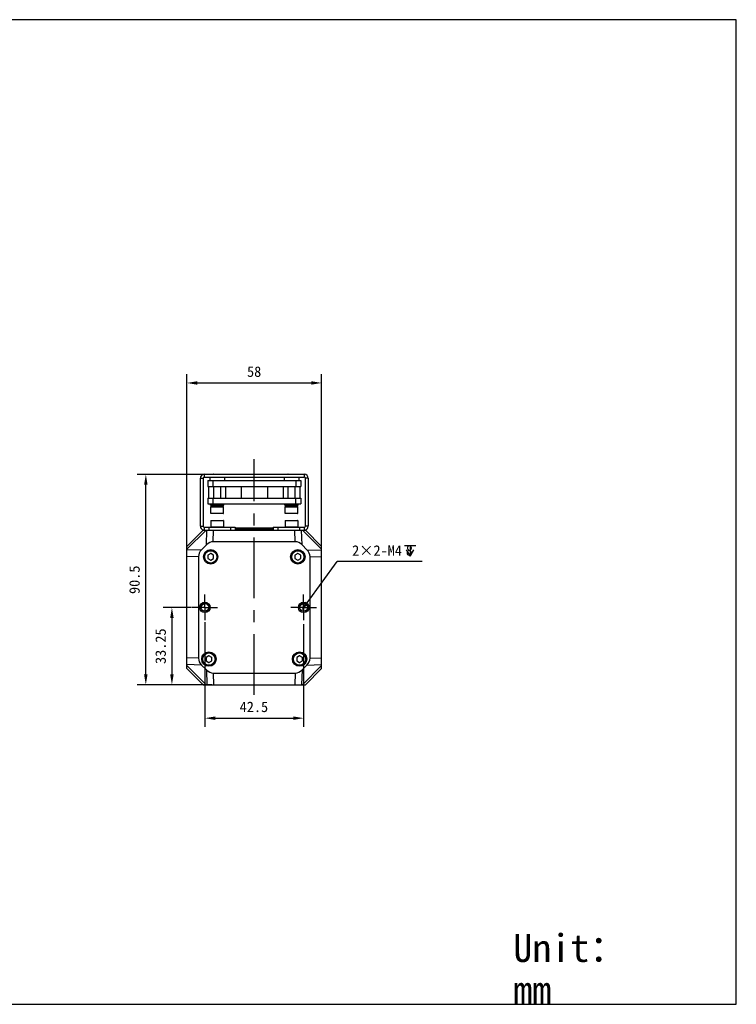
# Model space of a CAD drawing. Header units: millimetres. Extents: x 47 to 603, y 225 to 507.
# Tile 6 of 6: x 397 to 603, y 225 to 507. Entities that reach past the tile are written whole.
import ezdxf

# ---------------------------------------------------------------- set-up
doc = ezdxf.new("R2010")
doc.units = ezdxf.units.MM
doc.header["$LTSCALE"] = 46.255
doc.header["$PDMODE"] = 3
doc.header["$PDSIZE"] = 8
doc.linetypes.add('CENTER', pattern=[0.6, 0.375, -0.075, 0.075, -0.075])
doc.layers.get('0').update_dxf_attribs({"linetype": 'CONTINUOUS'})
doc.layers.get('Defpoints').update_dxf_attribs({"linetype": 'CONTINUOUS'})
for name, color, linetype in [('00_COMPONENTS', 7, 'CONTINUOUS'), ('03_ALL_AXES', 7, 'CONTINUOUS'), ('51__DRAFT_DIMS', 7, 'CONTINUOUS'), ('DRW0001FORMAT', 7, 'CONTINUOUS'), ('DRW0001TEXT', 7, 'CONTINUOUS')]:
    doc.layers.add(name, color=color, linetype=linetype)
doc.styles.get("Standard").update_dxf_attribs({"font": 'simfang.ttf'})
doc.dimstyles.new('DIMSTYLE_2', dxfattribs={"dimtxt": 3, "dimasz": 3, "dimexe": 2.5, "dimexo": 0.5, "dimgap": 0.75, "dimtad": 1, "dimlfac": 1.5, "dimdsep": 46, "dimtxsty": 'STANDARD', "dimblk": '_FILLED', "dimblk1": '_FILLED', "dimblk2": '_FILLED', "dimcen": 0.09, "dimclrt": 3, "dimazin": 2, "dimtp": 0.3, "dimtm": 0.3, "dimtfac": 1, "dimtofl": 0, "dimtmove": 0, "dimatfit": 3, "dimldrblk": '_FILLED', "dimfxl": 1, "dimtolj": 1, "dimarcsym": 0})
doc.dimstyles.new('DIMSTYLE_3', dxfattribs={"dimtxt": 3, "dimasz": 3, "dimexe": 2.5, "dimexo": 0.5, "dimtad": 1, "dimlfac": 1.5, "dimdsep": 46, "dimtxsty": 'STANDARD', "dimblk": '_FILLED', "dimblk1": '_FILLED', "dimblk2": '_FILLED', "dimcen": 0.09, "dimclrt": 3, "dimazin": 2, "dimtp": 0.1, "dimtm": 0.1, "dimtfac": 1, "dimtofl": 0, "dimtmove": 0, "dimatfit": 1, "dimldrblk": '_FILLED', "dimfxl": 1, "dimtolj": 1, "dimarcsym": 0})

# ---------------------------------------------------------------- blocks, each defined once
blk = doc.blocks.new('_FILLED')
at = {"color": 0, "linetype": 'ByBlock'}
blk.add_solid([(0, 0), (-1, 0.167), (-1, -0.167)], dxfattribs=at)
blk = doc.blocks.new('*D1')
at = {"layer": '51__DRAFT_DIMS', "color": 0, "lineweight": -2}
for p, q in [((456.15, 377.02), (430.94, 377.02)), ((433.44, 319.69), (433.44, 374.02)), ((452.4, 316.69), (430.94, 316.69))]:
    blk.add_line(p, q, dxfattribs=at)
at = {"layer": 'Defpoints', "color": 0}
for p in [(433.44, 377.02), (456.65, 377.02), (452.9, 316.69)]:
    blk.add_point(p, dxfattribs=at)
at = {"layer": '51__DRAFT_DIMS', "color": 0, "linetype": 'ByBlock', "lineweight": -2, "xscale": 3, "yscale": 3, "zscale": 3}
for p, rotation in [((433.44, 377.02), 90), ((433.44, 316.69), 270)]:
    blk.add_blockref('_FILLED', p, dxfattribs=dict(at, rotation=rotation))
at = {"layer": '51__DRAFT_DIMS', "color": 3, "insert": (428.69, 346.78), "char_height": 3, "attachment_point": 2, "rotation": 90, "line_spacing_factor": 0.9}
blk.add_mtext('\\A1;90.5', dxfattribs=at)
blk = doc.blocks.new('*D2')
at = {"layer": '51__DRAFT_DIMS', "color": 0, "lineweight": -2}
for p, q in [((445.22, 353.84), (445.22, 405.73)), ((483.88, 347.59), (483.88, 405.73)), ((448.22, 403.23), (480.88, 403.23))]:
    blk.add_line(p, q, dxfattribs=at)
at = {"layer": 'Defpoints', "color": 0}
for p in [(483.88, 403.23), (445.22, 353.34), (483.88, 347.09)]:
    blk.add_point(p, dxfattribs=at)
at = {"layer": '51__DRAFT_DIMS', "color": 0, "linetype": 'ByBlock', "lineweight": -2, "xscale": 3, "yscale": 3, "zscale": 3, "rotation": 180}
blk.add_blockref('_FILLED', (445.22, 403.23), dxfattribs=at)
at = {"layer": '51__DRAFT_DIMS', "color": 0, "linetype": 'ByBlock', "lineweight": -2, "xscale": 3, "yscale": 3, "zscale": 3}
blk.add_blockref('_FILLED', (483.88, 403.23), dxfattribs=at)
at = {"layer": '51__DRAFT_DIMS', "color": 3, "insert": (464.52, 407.98), "char_height": 3, "attachment_point": 2, "line_spacing_factor": 0.9}
blk.add_mtext('\\A1;58', dxfattribs=at)
blk = doc.blocks.new('*D3')
at = {"layer": '51__DRAFT_DIMS', "color": 0, "lineweight": -2}
for p, q in [((446.5, 338.86), (438.43, 338.86)), ((440.93, 335.86), (440.93, 319.69)), ((452.4, 316.69), (438.43, 316.69))]:
    blk.add_line(p, q, dxfattribs=at)
at = {"layer": 'Defpoints', "color": 0}
for p in [(447, 338.86), (440.93, 316.69), (452.9, 316.69)]:
    blk.add_point(p, dxfattribs=at)
at = {"layer": '51__DRAFT_DIMS', "color": 0, "linetype": 'ByBlock', "lineweight": -2, "xscale": 3, "yscale": 3, "zscale": 3}
for p, rotation in [((440.93, 338.86), 90), ((440.93, 316.69), 270)]:
    blk.add_blockref('_FILLED', p, dxfattribs=dict(at, rotation=rotation))
at = {"layer": '51__DRAFT_DIMS', "color": 3, "insert": (436.18, 327.73), "char_height": 3, "attachment_point": 2, "rotation": 90, "line_spacing_factor": 0.9}
blk.add_mtext('\\A1;33.25', dxfattribs=at)
blk = doc.blocks.new('*D4')
at = {"layer": '51__DRAFT_DIMS', "color": 0, "lineweight": -2}
for p, q in [((450.38, 334.61), (450.38, 304.58)), ((478.72, 334.04), (478.72, 304.58)), ((453.38, 307.08), (475.72, 307.08))]:
    blk.add_line(p, q, dxfattribs=at)
at = {"layer": 'Defpoints', "color": 0}
for p in [(450.38, 335.11), (478.72, 334.54), (478.72, 307.08)]:
    blk.add_point(p, dxfattribs=at)
at = {"layer": '51__DRAFT_DIMS', "color": 0, "linetype": 'ByBlock', "lineweight": -2, "xscale": 3, "yscale": 3, "zscale": 3, "rotation": 180}
blk.add_blockref('_FILLED', (450.38, 307.08), dxfattribs=at)
at = {"layer": '51__DRAFT_DIMS', "color": 0, "linetype": 'ByBlock', "lineweight": -2, "xscale": 3, "yscale": 3, "zscale": 3}
blk.add_blockref('_FILLED', (478.72, 307.08), dxfattribs=at)
at = {"layer": '51__DRAFT_DIMS', "color": 3, "insert": (464.45, 311.83), "char_height": 3, "attachment_point": 2, "line_spacing_factor": 0.9}
blk.add_mtext('\\A1;42.5', dxfattribs=at)
blk = doc.blocks.new('*D5')
at = {"layer": '51__DRAFT_DIMS', "color": 0, "lineweight": -2}
for p in [(479.7, 340.2), (512.7, 352.04)]:
    blk.add_line(p, (488.38, 352.04), dxfattribs=at)
at = {"layer": 'Defpoints', "color": 0}
for p in [(479.51, 339.93), (477.93, 337.78)]:
    blk.add_point(p, dxfattribs=at)
at = {"layer": '51__DRAFT_DIMS', "color": 0, "linetype": 'ByBlock', "lineweight": -2, "xscale": 3, "yscale": 3, "zscale": 3, "rotation": 233.7634963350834}
blk.add_blockref('_FILLED', (477.93, 337.78), dxfattribs=at)
at = {"layer": '51__DRAFT_DIMS', "color": 3, "insert": (492.63, 356.67), "char_height": 3, "attachment_point": 1, "line_spacing_factor": 0.9}
blk.add_mtext('\\A1;2×2-M{\\A1;4\\Fgdt|c0; \\fFangSong|b0|i0|c0|p0;8}', dxfattribs=at)

msp = doc.modelspace()

# ---------------------------------------------------------------- linework, layer by layer
at = {"color": 7}
for p, q in [((602.8311, 507.420392), (46.817476, 507.420392)), ((602.8311, 225.01778), (602.8311, 507.420392)), ((46.817476, 225.01778), (602.8311, 225.01778))]:
    msp.add_line(p, q, dxfattribs=at)
at = {"layer": '00_COMPONENTS', "color": 7}
for p, q in [((449.084042, 362.157916), (449.084042, 375.891249)), ((449.884042, 375.891249), (449.884042, 362.157916)), ((450.217376, 377.024582), (478.884042, 377.024582)), ((450.217376, 376.224582), (478.884042, 376.224582)), ((451.784309, 376.224582), (451.784309, 375.225516)), ((452.950718, 377.092174), (452.884052, 377.025506)), ((452.950709, 377.092182), (454.817376, 377.092182)), ((454.817367, 377.092174), (454.884033, 377.025506)), ((455.983776, 376.224582), (455.983776, 375.225516)), ((473.117642, 376.224582), (473.117642, 375.225516)), ((474.284051, 377.092174), (474.217385, 377.025506)), ((474.284042, 377.092182), (476.150709, 377.092182)), ((476.1507, 377.092174), (476.217366, 377.025506)), ((477.317109, 376.224582), (477.317109, 375.225516)), ((479.217376, 362.157916), (479.217376, 375.891249)), ((480.017376, 375.891249), (480.017376, 362.157916)), ((451.217376, 375.225516), (451.217376, 373.558849)), ((451.217376, 375.225516), (477.884042, 375.225516)), ((451.217376, 373.558849), (477.884042, 373.558849)), ((451.464425, 373.558849), (451.464425, 370.225516)), ((452.657449, 375.225516), (452.657449, 373.558849)), ((452.881804, 373.558849), (452.881804, 370.225516)), ((454.886281, 373.558849), (454.886281, 370.225516)), ((456.30366, 373.558849), (456.30366, 370.225516)), ((460.80067, 373.558849), (460.800686, 370.225516)), ((468.300733, 373.558849), (468.30073, 370.225516)), ((472.797758, 373.558849), (472.797758, 370.225516)), ((474.215137, 373.558849), (474.215137, 370.225516)), ((476.219614, 373.558849), (476.219614, 370.225516)), ((476.443969, 375.225516), (476.443969, 373.558849)), ((477.636993, 373.558849), (477.636993, 370.225516)), ((477.884042, 375.225516), (477.884042, 373.558849)), ((451.217376, 370.225516), (451.217376, 368.558849)), ((451.217376, 370.225516), (477.884042, 370.225516)), ((452.657449, 370.225516), (452.657449, 368.558849)), ((476.443969, 368.558849), (476.443969, 370.225516)), ((477.884042, 370.225516), (477.884042, 368.558849)), ((451.217376, 368.558849), (477.884042, 368.558849)), ((451.967376, 368.225516), (451.967376, 368.558849)), ((451.969168, 368.225516), (455.798917, 368.225516)), ((452.050709, 365.825516), (452.050709, 367.692182)), ((452.117376, 367.758849), (455.650709, 367.758849)), ((452.150709, 367.758849), (452.150709, 368.225516)), ((455.717376, 365.825516), (455.717376, 367.692182)), ((455.800709, 368.225516), (455.800709, 368.558849)), ((473.300709, 368.225516), (473.300709, 368.558849)), ((473.302501, 368.225516), (477.13225, 368.225516)), ((473.384042, 365.825516), (473.384042, 367.692182)), ((473.450709, 367.758849), (476.984042, 367.758849)), ((473.484042, 367.758849), (473.484042, 368.225516)), ((477.050709, 365.825516), (477.050709, 367.692182)), ((477.134042, 368.225516), (477.134042, 368.558849)), ((455.650709, 365.758849), (452.117376, 365.758849)), ((476.984042, 365.758849), (473.450709, 365.758849)), ((450.217376, 361.824582), (450.217376, 361.024582)), ((450.217376, 361.824582), (459.084042, 361.824582)), ((452.050709, 363.757916), (452.050709, 361.891249)), ((452.117376, 363.824582), (455.650709, 363.824582)), ((455.717376, 363.757916), (455.717376, 361.891249)), ((459.084042, 361.824582), (459.084042, 361.024582)), ((470.017376, 361.557916), (459.084042, 361.557916)), ((470.017376, 361.824582), (470.017376, 361.024582)), ((470.017376, 361.824582), (478.884042, 361.824582)), ((473.384042, 363.757916), (473.384042, 361.891249)), ((473.450709, 363.824582), (476.984042, 363.824582)), ((477.050709, 363.757916), (477.050709, 361.891249)), ((478.884042, 361.824582), (478.884042, 361.024582)), ((445.217376, 356.357916), (449.884042, 361.024582)), ((449.884042, 361.024582), (479.217376, 361.024582)), ((460.890232, 361.050206), (461.249822, 361.058367)), ((464.033721, 361.112774), (465.079126, 361.131815)), ((468.66532, 361.205261), (468.871756, 361.210703)), ((479.217376, 361.024582), (483.884042, 356.357916)), ((445.217376, 321.357916), (445.217376, 356.357916)), ((450.852828, 356.807919), (449.434039, 355.38913)), ((476.293311, 357.691249), (452.808107, 357.691249)), ((479.667379, 355.38913), (478.24859, 356.807919)), ((483.884042, 321.357916), (483.884042, 356.357916)), ((448.550709, 353.433851), (448.550709, 324.28198)), ((452.050709, 354.320166), (451.217376, 353.839041)), ((451.217376, 353.839041), (451.217376, 352.87679)), ((452.884042, 353.839041), (452.050709, 354.320166)), ((452.884042, 352.87679), (452.884042, 353.839041)), ((477.050709, 354.320166), (476.217376, 353.839041)), ((476.217376, 353.839041), (476.217376, 352.87679)), ((477.884042, 353.839041), (477.050709, 354.320166)), ((477.884042, 352.87679), (477.884042, 353.839041)), ((480.550709, 324.28198), (480.550709, 353.433851)), ((451.217376, 352.87679), (452.050709, 352.395665)), ((452.050709, 352.395665), (452.884042, 352.87679)), ((476.217376, 352.87679), (477.050709, 352.395665)), ((477.050709, 352.395665), (477.884042, 352.87679)), ((451.550709, 324.986833), (450.717376, 324.505708)), ((452.384042, 324.505708), (451.550709, 324.986833)), ((477.550709, 324.986833), (476.717376, 324.505708)), ((478.384042, 324.505708), (477.550709, 324.986833)), ((449.434039, 322.326702), (450.852828, 320.907913)), ((450.717376, 324.505708), (450.717376, 323.543457)), ((450.717376, 323.543457), (451.550709, 323.062332)), ((451.550709, 323.062332), (452.384042, 323.543457)), ((452.384042, 323.543457), (452.384042, 324.505708)), ((476.717376, 324.505708), (476.717376, 323.543457)), ((476.717376, 323.543457), (477.550709, 323.062332)), ((477.550709, 323.062332), (478.384042, 323.543457)), ((478.24859, 320.907913), (479.667379, 322.326702)), ((478.384042, 323.543457), (478.384042, 324.505708)), ((449.884042, 316.691249), (445.217376, 321.357916)), ((452.808107, 320.024582), (476.293311, 320.024582)), ((483.884042, 321.357916), (479.217376, 316.691249)), ((449.884042, 316.691249), (479.217376, 316.691249))]:
    msp.add_line(p, q, dxfattribs=at)
at = {"layer": '00_COMPONENTS', "color": 4}
for p, q in [((449.084042, 375.891249), (449.884042, 375.891249)), ((450.217376, 377.024582), (450.217376, 376.224582)), ((453.050709, 377.092182), (453.050709, 377.024582)), ((454.717376, 377.092182), (454.717376, 377.024582)), ((474.384042, 377.092182), (474.384042, 377.024582)), ((476.050709, 377.092182), (476.050709, 377.024582)), ((478.884042, 377.024582), (478.884042, 376.224582)), ((480.017376, 375.891249), (479.217376, 375.891249)), ((452.050709, 367.692182), (455.717376, 367.692182)), ((473.384042, 367.692182), (477.050709, 367.692182)), ((455.717376, 365.825516), (452.050709, 365.825516)), ((477.050709, 365.825516), (473.384042, 365.825516)), ((449.084042, 362.157916), (449.884042, 362.157916)), ((451.550709, 361.824582), (451.550709, 361.024582)), ((452.050709, 363.757916), (455.717376, 363.757916)), ((455.717376, 361.891249), (452.050709, 361.891249)), ((457.750709, 361.824582), (457.750709, 361.024582)), ((471.350709, 361.824582), (471.350709, 361.024582)), ((473.384042, 363.757916), (477.050709, 363.757916)), ((477.050709, 361.891249), (473.384042, 361.891249)), ((477.550709, 361.824582), (477.550709, 361.024582)), ((480.017376, 362.157916), (479.217376, 362.157916)), ((445.217376, 355.528441), (450.713517, 361.024582)), ((450.852828, 356.807919), (450.969749, 361.024582)), ((452.808107, 357.691249), (452.900534, 361.024582)), ((476.293311, 357.691249), (476.200884, 361.024582)), ((478.24859, 356.807919), (478.131669, 361.024582)), ((478.387901, 361.024582), (483.884042, 355.528441)), ((449.434039, 355.38913), (445.217376, 355.272209)), ((448.550709, 353.433851), (445.217376, 353.341424)), ((479.667379, 355.38913), (483.884042, 355.272209)), ((480.550709, 353.433851), (483.884042, 353.341424)), ((448.550709, 324.28198), (445.217376, 324.374408)), ((449.434039, 322.326702), (445.217376, 322.443622)), ((450.713517, 316.691249), (445.217376, 322.18739)), ((483.884042, 322.18739), (478.387901, 316.691249)), ((479.667379, 322.326702), (483.884042, 322.443622)), ((480.550709, 324.28198), (483.884042, 324.374408)), ((450.852828, 320.907913), (450.969749, 316.691249)), ((452.808107, 320.024582), (452.900534, 316.691249)), ((476.293311, 320.024582), (476.200884, 316.691249)), ((478.24859, 320.907913), (478.131669, 316.691249))]:
    msp.add_line(p, q, dxfattribs=at)
at = {"layer": '00_COMPONENTS', "color": 7}
for centre, radius in [((452.050709, 353.357916), 2.066667), ((452.050709, 353.357916), 1.833333), ((477.050709, 353.357916), 2.066667), ((477.050709, 353.357916), 1.833333), ((450.384042, 338.857916), 1.5), ((450.384042, 338.857916), 1.1), ((478.717376, 338.857916), 1.5), ((478.717376, 338.857916), 1.1), ((451.550709, 324.024582), 2.066667), ((451.550709, 324.024582), 1.833333), ((477.550709, 324.024582), 2.066667), ((477.550709, 324.024582), 1.833333)]:
    msp.add_circle(centre, radius, dxfattribs=at)
at = {"layer": '00_COMPONENTS', "color": 4}
for centre in [(452.050709, 353.357916), (477.050709, 353.357916), (451.550709, 324.024582), (477.550709, 324.024582)]:
    msp.add_circle(centre, 1.766667, dxfattribs=at)
at = {"layer": '00_COMPONENTS', "color": 7}
for centre, radius, start, end in [((450.217376, 375.891249), 1.133333, 90, 180), ((450.217376, 375.891249), 0.333333, 90, 180), ((478.884042, 375.891249), 1.133333, 0, 90), ((478.884042, 375.891249), 0.333333, 0, 90), ((452.117376, 367.692182), 0.066667, 89.99999998, 180), ((455.650709, 367.692182), 0.066667, 0, 90.00000002), ((473.450709, 367.692182), 0.066667, 89.99999998, 180), ((476.984042, 367.692182), 0.066667, 0, 90.00000002), ((452.117376, 365.825516), 0.066667, 180, 270.00000009), ((455.650709, 365.825516), 0.066667, 269.99999991, 0), ((473.450709, 365.825516), 0.066667, 180, 270.00000009), ((476.984042, 365.825516), 0.066667, 269.99999991, 0), ((450.217376, 362.157916), 1.133333, 180, 255), ((450.217376, 362.157916), 0.333333, 180, 270), ((452.117376, 363.757916), 0.066667, 90, 180), ((452.117376, 361.891249), 0.066667, 180, 270), ((455.650709, 363.757916), 0.066667, 0, 90), ((455.650709, 361.891249), 0.066667, 270, 0), ((473.450709, 363.757916), 0.066667, 90, 180), ((473.450709, 361.891249), 0.066667, 180, 270), ((476.984042, 363.757916), 0.066667, 0, 90), ((476.984042, 361.891249), 0.066667, 270, 0), ((478.884042, 362.157916), 0.333333, 270, 0), ((478.884042, 362.157916), 1.133333, 285, 0), ((463.491072, 563.720487), 202.581316, 271.33766337, 271.46358433), ((466.070774, 464.954749), 103.781851, 271.54655125, 271.80343388), ((452.050709, 353.357916), 0.933333, 147.83662832, 153.23449942), ((452.050709, 353.357916), 0.933333, 87.30059014, 93.23449942), ((452.050709, 353.357916), 0.933333, 27.85197764, 33.23449942), ((477.050709, 353.357916), 0.933333, 147.83662832, 153.23449942), ((477.050709, 353.357916), 0.933333, 87.30059014, 93.23449942), ((477.050709, 353.357916), 0.933333, 27.85197764, 33.23449942), ((452.050709, 353.357916), 0.933333, 207.85197764, 213.23449942), ((452.050709, 353.357916), 0.933333, 267.30059014, 273.23449942), ((452.050709, 353.357916), 0.933333, 327.83662832, 333.23449942), ((477.050709, 353.357916), 0.933333, 207.85197764, 213.23449942), ((477.050709, 353.357916), 0.933333, 267.30059014, 273.23449942), ((477.050709, 353.357916), 0.933333, 327.83662832, 333.23449942), ((451.550709, 324.024582), 0.933333, 87.30059014, 93.23449942), ((477.550709, 324.024582), 0.933333, 87.30059014, 93.23449942), ((451.550709, 324.024582), 0.933333, 147.83662832, 153.23449942), ((451.550709, 324.024582), 0.933333, 207.85197764, 213.23449942), ((451.550709, 324.024582), 0.933333, 267.30059014, 273.23449942), ((451.550709, 324.024582), 0.933333, 27.85197764, 33.23449942), ((451.550709, 324.024582), 0.933333, 327.83662832, 333.23449942), ((477.550709, 324.024582), 0.933333, 147.83662832, 153.23449942), ((477.550709, 324.024582), 0.933333, 207.85197764, 213.23449942), ((477.550709, 324.024582), 0.933333, 267.30059014, 273.23449942), ((477.550709, 324.024582), 0.933333, 27.85197764, 33.23449942), ((477.550709, 324.024582), 0.933333, 327.83662832, 333.23449942)]:
    msp.add_arc(centre, radius, start, end, dxfattribs=at)
at = {"layer": '00_COMPONENTS', "color": 4}
for centre in [(450.384042, 338.857916), (478.717376, 338.857916)]:
    msp.add_arc(centre, 1.333333, 255, 195, dxfattribs=at)
at = {"layer": '00_COMPONENTS', "color": 7}
for centre, major_axis, ratio, start_param, end_param in [((453.884042, 368.425096), (0, 1.733333), 1, -1.9653253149, -1.9324864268), ((453.884042, 368.425096), (1.733333, 0), 1, -0.3616901, -0.1153985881), ((453.884042, 367.670849), (0, 1.733333), 1, -1.5200052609, -1.3514991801), ((475.217376, 368.425096), (1.733333, 0), 1, -0.3945289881, -0.3616901), ((475.217376, 368.425096), (0, 1.733333), 1, -1.9324864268, -1.6861949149), ((475.217376, 367.670849), (0, 1.733333), 1, -1.5200052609, -1.3514991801), ((452.742751, 352.977204), (0.130687, 4.71314), 0.7069709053, 0.0196005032, 0.6417676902), ((476.358667, 352.977204), (-0.130687, 4.71314), 0.7069709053, -0.6417676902, -0.0196005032), ((453.264754, 353.499207), (-4.71314, -0.130687), 0.7069709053, -0.6417676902, -0.0196005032), ((475.836664, 353.499207), (4.71314, -0.130687), 0.7069709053, 0.0196005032, 0.6417676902), ((453.264754, 324.216624), (-4.71314, 0.130687), 0.7069709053, 0.0196005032, 0.6417676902), ((475.836664, 324.216624), (4.71314, 0.130687), 0.7069709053, -0.6417676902, -0.0196005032), ((452.742751, 324.738628), (0.130687, -4.71314), 0.7069709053, -0.6417676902, -0.0196005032), ((476.358667, 324.738628), (-0.130687, -4.71314), 0.7069709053, 0.0196005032, 0.6417676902)]:
    msp.add_ellipse(centre, major_axis=major_axis, ratio=ratio, start_param=start_param, end_param=end_param, dxfattribs=at)
for points, knots in [([(464.550709, 361.24501), (463.48374, 361.232859), (461.982948, 361.217042), (460.160334, 361.191696), (459.404686, 361.178472), (459.082857, 361.170767)], [0, 0, 0, 0, 0.5853866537, 0.8233910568, 1, 1, 1, 1]), ([(461.249822, 361.058367), (461.463797, 361.063091), (462.391735, 361.082625), (463.319723, 361.099733), (464.033721, 361.112774)], [0, 0, 0, 0, 0.2305964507, 1, 1, 1, 1]), ([(470.018936, 361.323016), (469.718576, 361.31434), (468.988846, 361.300415), (467.737144, 361.282093), (466.2148, 361.263495), (465.121769, 361.251514), (464.550709, 361.24501)], [0, 0, 0, 0, 0.1648355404, 0.4003655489, 0.6867166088, 1, 1, 1, 1]), ([(465.079126, 361.131815), (465.36165, 361.136975), (466.408715, 361.156268), (467.455769, 361.1765), (468.220233, 361.194379)], [0, 0, 0, 0, 0.2698235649, 1, 1, 1, 1]), ([(469.336858, 361.224303), (469.403675, 361.226431), (469.630648, 361.234009), (469.857598, 361.242705), (470.01763, 361.251049)], [0, 0, 0, 0, 0.2943695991, 1, 1, 1, 1])]:
    msp.add_open_spline(points, degree=3, knots=knots, dxfattribs=at)
at = {"layer": '03_ALL_AXES', "color": 1, "linetype": 'CENTER'}
for p, q in [((464.550709, 313.786599), (464.550709, 381.346903)), ((450.384042, 338.857916), (450.384042, 342.524582)), ((478.717376, 338.857916), (478.717376, 342.524582)), ((450.384042, 338.857916), (446.717376, 338.857916)), ((450.384042, 338.857916), (450.384042, 335.191249)), ((450.384042, 338.857916), (454.050709, 338.857916)), ((478.717376, 338.857916), (475.050709, 338.857916)), ((478.717376, 338.857916), (482.384042, 338.857916)), ((478.717376, 338.857916), (478.717376, 335.191249))]:
    msp.add_line(p, q, dxfattribs=at)
at = {"layer": '51__DRAFT_DIMS', "color": 3}
for p, q in [((507.61725, 356.657315), (510.867244, 356.657315)), ((509.242221, 356.657315), (509.242221, 353.53231))]:
    msp.add_line(p, q, dxfattribs=at)
msp.add_lwpolyline([(508.117209, 355.407313), (509.242221, 353.53231), (510.367233, 355.407313)], dxfattribs=at)
at = {"layer": 'DRW0001FORMAT', "color": 7}
for p, q in [((602.8311, 225.01778), (602.8311, 434.439196)), ((46.817476, 225.01778), (602.8311, 225.01778))]:
    msp.add_line(p, q, dxfattribs=at)

# ---------------------------------------------------------------- texts
at = {"layer": 'DRW0001TEXT', "color": 4, "insert": (538.866947, 245.163016), "char_height": 8, "width": 23.5, "attachment_point": 1, "line_spacing_factor": 0.9}
msp.add_mtext('Unit：mm', dxfattribs=at)

# ---------------------------------------------------------------- dimensions: what is measured, and where the dimension line sits
at = {"layer": '51__DRAFT_DIMS', "color": 4}
for base, p1, p2, picture, middle in [((483.884042, 403.226338), (445.217376, 353.341424), (483.884042, 347.091249), '*D2', (464.524353, 403.226338)), ((478.717376, 307.084508), (450.384042, 335.112284), (478.717376, 334.540275), '*D4', (464.45403, 307.084508))]:
    dim = msp.add_linear_dim(base=base, p1=p1, p2=p2, dimstyle='DIMSTYLE_2', dxfattribs=at)
    dim.commit()
    dim.dimension.update_dxf_attribs({"geometry": picture, "text_midpoint": middle, "dimtype": 160})
for base, p1, p2, angle, picture, middle in [((433.441193, 377.024582), (452.900534, 316.691249), (456.650709, 377.024582), 90, '*D1', (433.441193, 346.778829)), ((440.929675, 316.691249), (446.997418, 338.857916), (452.900534, 316.691249), 270, '*D3', (440.929675, 327.727703))]:
    dim = msp.add_linear_dim(base=base, p1=p1, p2=p2, angle=angle, dimstyle='DIMSTYLE_2', dxfattribs=at)
    dim.commit()
    dim.dimension.update_dxf_attribs({"geometry": picture, "text_midpoint": middle, "dimtype": 160})
dim = msp.add_diameter_dim_2p(p1=(479.505535, 339.933361), p2=(477.929216, 337.782471), text='2×2-M{\\A1;<>\\Fgdt|c0; \\fFangSong|b0|i0|c0|p0;8}', dimstyle='DIMSTYLE_3', override={"dimtih": 1, "dimtoh": 1, "dimpost": '<>', "dimtxsty": 'STANDARD'}, dxfattribs=at)
dim.commit()
dim.dimension.update_dxf_attribs({"geometry": '*D5', "text_midpoint": (502.664377, 352.04489), "dimtype": 163})

doc.saveas('drawing.dxf')
